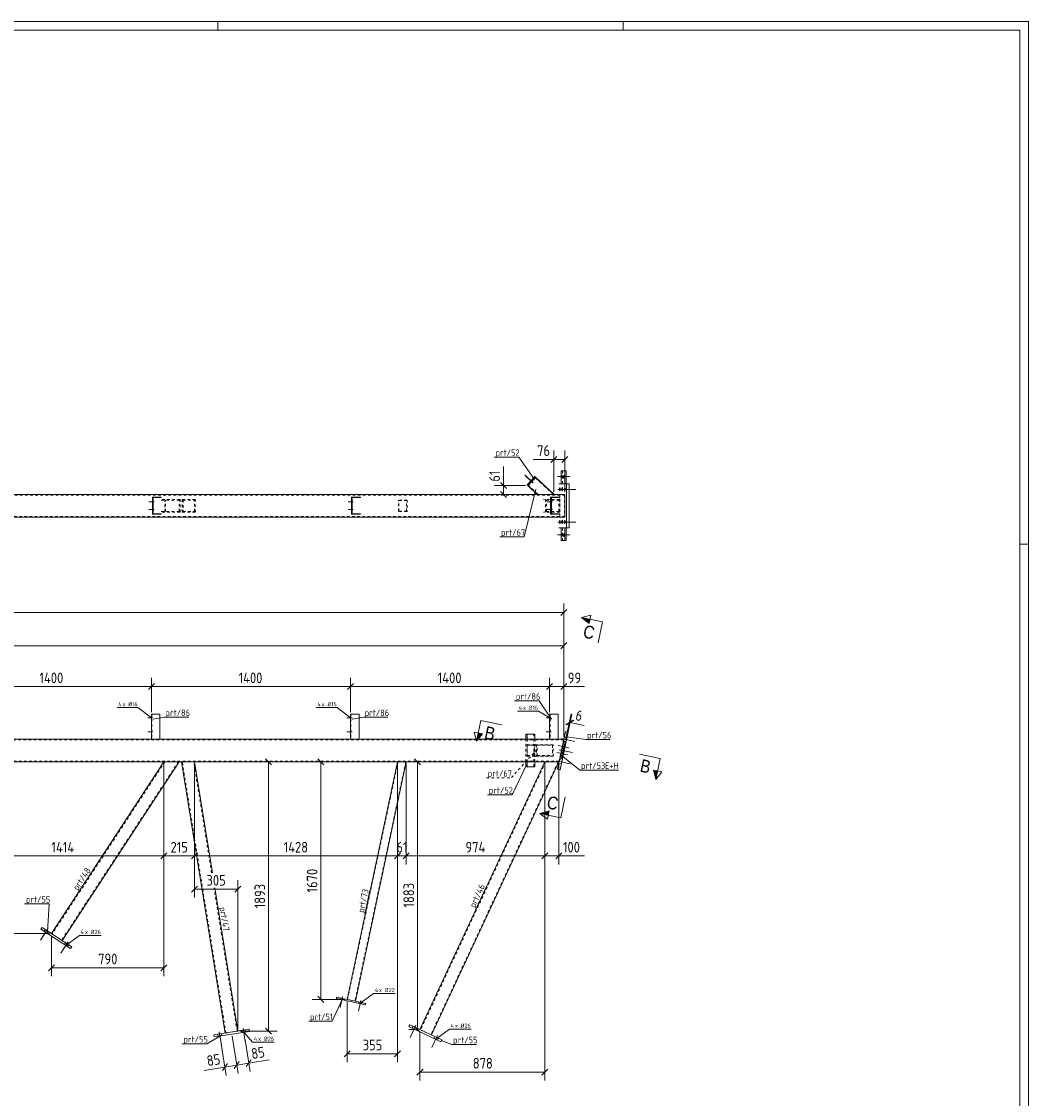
# Model space of a CAD drawing. Header units: millimetres. Extents: x 1 to 1188, y 1 to 840.
# Tile 6 of 6: x 716 to 1188, y 335 to 840. Entities that reach past the tile are written whole.
import ezdxf

# ---------------------------------------------------------------- set-up
doc = ezdxf.new("R2010")
doc.units = ezdxf.units.MM
doc.header["$LTSCALE"] = 0.6
doc.linetypes.add('XKITLINE00', pattern=[0])
doc.linetypes.add('XKITLINE02', pattern=[4, 2, -2])
for name, color, linetype, lineweight in [('Bolt', 7, 'Continuous', 0), ('BoltMark', 3, 'Continuous', 0), ('DrawingSheet', 5, 'Continuous', 0), ('Part', 2, 'Continuous', 0), ('PartMark', 3, 'Continuous', 0), ('Section', 6, 'Continuous', 0), ('Z-DIMENSIONS', 1, 'Continuous', 0)]:
    doc.layers.add(name, color=color, linetype=linetype, lineweight=lineweight)
doc.styles.add('ARIAL', font='ARIAL.TTF')
doc.styles.add('ISOCPEUR', font='ISOCPEUR.TTF')

msp = doc.modelspace()

# ---------------------------------------------------------------- hatches: boundary and pattern name
at = {"layer": 'Section'}
for points in [[(982.03, 557.88), (978.53, 560.67), (982.44, 559.83)], [(932.05, 506.14), (929.26, 502.65), (930.09, 506.56)], [(1014.12, 488.7), (1013.29, 484.79), (1012.16, 489.11)], [(962.92, 468.01), (959.01, 468.84), (963.34, 469.97)]]:
    msp.add_hatch(color=6, dxfattribs=at).paths.add_polyline_path(points, flags=17)

# ---------------------------------------------------------------- linework, layer by layer
at = {"layer": 'Bolt', "color": 3, "linetype": 'XKITLINE00', "lineweight": 0}
for p, q in [((955.74, 623.84), (951.96, 627.36)), ((955.84, 623.84), (952.06, 627.36)), ((972.31, 626.7), (967.27, 626.7)), ((973.03, 626.7), (967.99, 626.7)), ((969.28, 627.08), (969.25, 626.73)), ((969.25, 626.73), (969.27, 626.38)), ((969.27, 626.38), (969.35, 626.04)), ((969.41, 627.43), (969.28, 627.08)), ((969.35, 626.04), (969.41, 625.96)), ((969.48, 627.36), (969.41, 627.43)), ((969.41, 625.96), (969.55, 626.32)), ((969.56, 627.01), (969.48, 627.36)), ((969.55, 626.32), (969.57, 626.66)), ((969.57, 626.66), (969.56, 627.01)), ((970, 627.08), (969.98, 626.73)), ((969.98, 626.73), (970, 626.38)), ((970.14, 627.43), (970, 627.08)), ((970, 626.38), (970.07, 626.04)), ((970.07, 626.04), (970.14, 625.96)), ((970.21, 627.36), (970.14, 627.43)), ((970.14, 625.96), (970.28, 626.32)), ((970.28, 627.01), (970.21, 627.36)), ((970.3, 626.66), (970.28, 627.01)), ((970.28, 626.32), (970.3, 626.66)), ((954.63, 623.87), (954.14, 624.32)), ((954.73, 623.87), (954.24, 624.32)), ((955.64, 624.94), (955.15, 625.39)), ((955.74, 624.94), (955.25, 625.39)), ((968.17, 621.21), (968.13, 620.87)), ((968.32, 621.56), (968.17, 621.21)), ((968.35, 621.55), (968.32, 621.56)), ((968.47, 621.21), (968.35, 621.55)), ((968.5, 620.87), (968.47, 621.21)), ((969.33, 621.21), (969.29, 620.87)), ((969.48, 621.56), (969.33, 621.21)), ((969.51, 621.55), (969.48, 621.56)), ((969.63, 621.21), (969.51, 621.55)), ((969.66, 620.87), (969.63, 621.21)), ((970.49, 621.21), (970.45, 620.87)), ((970.64, 621.56), (970.49, 621.21)), ((970.67, 621.55), (970.64, 621.56)), ((970.79, 621.21), (970.67, 621.55)), ((970.82, 620.87), (970.79, 621.21)), ((967.34, 620.7), (973.52, 620.7)), ((968.13, 620.87), (968.13, 620.53)), ((968.13, 620.53), (968.17, 620.18)), ((968.17, 620.18), (968.28, 619.85)), ((968.28, 619.85), (968.32, 619.83)), ((968.32, 619.83), (968.47, 620.18)), ((968.47, 620.18), (968.5, 620.53)), ((968.5, 620.53), (968.5, 620.87)), ((968.5, 620.7), (974.68, 620.7)), ((969.29, 620.87), (969.29, 620.53)), ((969.29, 620.53), (969.33, 620.18)), ((969.33, 620.18), (969.44, 619.85)), ((969.44, 619.85), (969.48, 619.83)), ((969.48, 619.83), (969.63, 620.18)), ((969.63, 620.18), (969.66, 620.53)), ((969.66, 620.53), (969.66, 620.87)), ((969.66, 620.7), (975.84, 620.7)), ((970.45, 620.87), (970.45, 620.53)), ((970.45, 620.53), (970.49, 620.18)), ((970.49, 620.18), (970.6, 619.85)), ((970.6, 619.85), (970.64, 619.83)), ((970.64, 619.83), (970.79, 620.18)), ((970.79, 620.18), (970.82, 620.53)), ((970.82, 620.53), (970.82, 620.87)), ((778.1, 614.86), (775.73, 614.86)), ((778.1, 611.2), (775.73, 611.2)), ((778.16, 614.86), (775.8, 614.86)), ((778.16, 611.2), (775.8, 611.2)), ((777.59, 614.33), (777.39, 614.33)), ((777.6, 615.4), (777.4, 615.4)), ((777.6, 611.73), (777.4, 611.73)), ((777.66, 614.33), (777.46, 614.33)), ((777.67, 615.4), (777.47, 615.4)), ((777.67, 611.73), (777.47, 611.73)), ((871.42, 614.86), (869.06, 614.86)), ((871.42, 611.2), (869.06, 611.2)), ((871.49, 614.86), (869.12, 614.86)), ((871.49, 611.2), (869.12, 611.2)), ((870.92, 614.33), (870.72, 614.33)), ((870.93, 615.4), (870.73, 615.4)), ((870.93, 611.73), (870.73, 611.73)), ((870.99, 614.33), (870.79, 614.33)), ((871, 615.4), (870.8, 615.4)), ((871, 611.73), (870.8, 611.73)), ((964.75, 614.86), (962.39, 614.86)), ((964.75, 611.2), (962.39, 611.2)), ((964.82, 614.86), (962.45, 614.86)), ((964.82, 611.2), (962.45, 611.2)), ((964.25, 614.33), (964.05, 614.33)), ((964.26, 615.4), (964.06, 615.4)), ((964.26, 611.73), (964.06, 611.73)), ((964.31, 614.33), (964.11, 614.33)), ((964.32, 615.4), (964.12, 615.4)), ((964.32, 611.73), (964.12, 611.73)), ((777.59, 610.66), (777.39, 610.66)), ((777.66, 610.66), (777.46, 610.66)), ((870.92, 610.66), (870.72, 610.66)), ((870.99, 610.66), (870.79, 610.66)), ((964.25, 610.66), (964.05, 610.66)), ((964.31, 610.66), (964.11, 610.66)), ((968.17, 605.88), (968.13, 605.53)), ((968.32, 606.23), (968.17, 605.88)), ((968.35, 606.21), (968.32, 606.23)), ((968.47, 605.88), (968.35, 606.21)), ((968.5, 605.53), (968.47, 605.88)), ((969.33, 605.88), (969.29, 605.53)), ((969.48, 606.23), (969.33, 605.88)), ((969.51, 606.21), (969.48, 606.23)), ((969.63, 605.88), (969.51, 606.21)), ((969.66, 605.53), (969.63, 605.88)), ((970.49, 605.88), (970.45, 605.53)), ((970.64, 606.23), (970.49, 605.88)), ((970.67, 606.21), (970.64, 606.23)), ((970.79, 605.88), (970.67, 606.21)), ((970.82, 605.53), (970.79, 605.88)), ((967.34, 605.36), (973.52, 605.36)), ((968.13, 605.53), (968.13, 605.2)), ((968.13, 605.2), (968.17, 604.85)), ((968.17, 604.85), (968.28, 604.51)), ((968.28, 604.51), (968.32, 604.5)), ((968.32, 604.5), (968.47, 604.85)), ((968.47, 604.85), (968.5, 605.2)), ((968.5, 605.2), (968.5, 605.53)), ((968.5, 605.36), (974.68, 605.36)), ((969.29, 605.53), (969.29, 605.2)), ((969.29, 605.2), (969.33, 604.85)), ((969.33, 604.85), (969.44, 604.51)), ((969.44, 604.51), (969.48, 604.5)), ((969.48, 604.5), (969.63, 604.85)), ((969.63, 604.85), (969.66, 605.2)), ((969.66, 605.2), (969.66, 605.53)), ((969.66, 605.36), (975.84, 605.36)), ((970.45, 605.53), (970.45, 605.2)), ((970.45, 605.2), (970.49, 604.85)), ((970.49, 604.85), (970.6, 604.51)), ((970.6, 604.51), (970.64, 604.5)), ((970.64, 604.5), (970.79, 604.85)), ((970.79, 604.85), (970.82, 605.2)), ((970.82, 605.2), (970.82, 605.53)), ((972.31, 599.37), (967.27, 599.37)), ((973.03, 599.37), (967.99, 599.37)), ((969.28, 599.74), (969.25, 599.4)), ((969.25, 599.4), (969.27, 599.05)), ((969.27, 599.05), (969.35, 598.7)), ((969.41, 600.1), (969.28, 599.74)), ((969.35, 598.7), (969.41, 598.63)), ((969.48, 600.03), (969.41, 600.1)), ((969.41, 598.63), (969.55, 598.99)), ((969.56, 599.68), (969.48, 600.03)), ((969.55, 598.99), (969.57, 599.33)), ((969.57, 599.33), (969.56, 599.68)), ((970, 599.74), (969.98, 599.4)), ((969.98, 599.4), (970, 599.05)), ((970.14, 600.1), (970, 599.74)), ((970, 599.05), (970.07, 598.7)), ((970.07, 598.7), (970.14, 598.63)), ((970.21, 600.03), (970.14, 600.1)), ((970.14, 598.63), (970.28, 598.99)), ((970.28, 599.68), (970.21, 600.03)), ((970.3, 599.33), (970.28, 599.68)), ((970.28, 598.99), (970.3, 599.33)), ((777.58, 513.69), (775.21, 513.69)), ((777.58, 513.69), (775.21, 513.69)), ((777.08, 514.22), (776.88, 514.22)), ((777.08, 514.22), (776.88, 514.22)), ((777.08, 513.15), (776.88, 513.15)), ((777.08, 513.15), (776.88, 513.15)), ((870.91, 513.69), (868.54, 513.69)), ((870.91, 513.69), (868.54, 513.69)), ((870.41, 514.22), (870.21, 514.22)), ((870.41, 514.22), (870.21, 514.22)), ((870.41, 513.15), (870.21, 513.15)), ((870.41, 513.15), (870.21, 513.15)), ((964.24, 513.69), (961.88, 513.69)), ((964.24, 513.69), (961.88, 513.69)), ((963.74, 514.22), (963.54, 514.22)), ((963.74, 514.22), (963.54, 514.22)), ((963.74, 513.15), (963.54, 513.15)), ((963.74, 513.15), (963.54, 513.15)), ((777.58, 507.02), (775.21, 507.02)), ((777.58, 507.02), (775.21, 507.02)), ((777.08, 507.55), (776.88, 507.55)), ((777.08, 507.55), (776.88, 507.55)), ((777.08, 506.49), (776.88, 506.49)), ((777.08, 506.49), (776.88, 506.49)), ((870.91, 507.02), (868.54, 507.02)), ((870.91, 507.02), (868.54, 507.02)), ((870.41, 507.55), (870.21, 507.55)), ((870.41, 507.55), (870.21, 507.55)), ((870.41, 506.49), (870.21, 506.49)), ((870.41, 506.49), (870.21, 506.49)), ((964.24, 507.02), (961.88, 507.02)), ((964.24, 507.02), (961.88, 507.02)), ((963.74, 507.55), (963.54, 507.55)), ((963.74, 507.55), (963.54, 507.55)), ((963.74, 506.49), (963.54, 506.49)), ((963.74, 506.49), (963.54, 506.49)), ((972.6, 499.59), (967.54, 500.66)), ((972.6, 499.59), (967.54, 500.66)), ((969.18, 503.88), (975.38, 502.56)), ((969.18, 503.88), (975.38, 502.56)), ((970.5, 500.78), (969.85, 500.92)), ((970.5, 500.78), (969.85, 500.92)), ((969.98, 502.82), (971.29, 502.54)), ((969.98, 502.82), (971.29, 502.54)), ((970.34, 504.52), (971.65, 504.24)), ((970.34, 504.52), (971.65, 504.24)), ((971.91, 496.33), (966.85, 497.4)), ((971.91, 496.33), (966.85, 497.4)), ((968.07, 498.66), (974.27, 497.34)), ((968.07, 498.66), (974.27, 497.34)), ((969.5, 496.09), (968.85, 496.23)), ((969.5, 496.09), (968.85, 496.23)), ((968.87, 497.6), (970.18, 497.33)), ((968.87, 497.6), (970.18, 497.33)), ((969.81, 497.52), (969.16, 497.66)), ((969.81, 497.52), (969.16, 497.66)), ((969.23, 499.3), (970.54, 499.02)), ((969.23, 499.3), (970.54, 499.02)), ((970.2, 499.35), (969.55, 499.49)), ((970.2, 499.35), (969.55, 499.49)), ((966.97, 493.44), (973.16, 492.13)), ((966.97, 493.44), (973.16, 492.13)), ((967.76, 492.39), (969.07, 492.11)), ((967.76, 492.39), (969.07, 492.11)), ((968.12, 494.08), (969.43, 493.81)), ((968.12, 494.08), (969.43, 493.81)), ((728.39, 414.78), (724.92, 409.48)), ((728.39, 414.78), (724.92, 409.48)), ((727.11, 414.42), (726.57, 413.59)), ((727.11, 414.42), (726.57, 413.59)), ((728.56, 413.47), (728.02, 412.64)), ((728.56, 413.47), (728.02, 412.64)), ((737.87, 408.58), (734.4, 403.28)), ((737.87, 408.58), (734.4, 403.28)), ((736.6, 408.22), (736.05, 407.38)), ((736.6, 408.22), (736.05, 407.38)), ((738.05, 407.27), (737.5, 406.43)), ((738.05, 407.27), (737.5, 406.43)), ((866.48, 382.97), (865.4, 377.91)), ((866.48, 382.97), (865.4, 377.91)), ((865.59, 382.3), (865.45, 381.65)), ((865.59, 382.3), (865.45, 381.65)), ((867.02, 382), (866.88, 381.35)), ((867.02, 382), (866.88, 381.35)), ((874.96, 381.16), (873.88, 376.11)), ((874.96, 381.16), (873.88, 376.11)), ((874.07, 380.5), (873.93, 379.85)), ((874.07, 380.5), (873.93, 379.85)), ((875.5, 380.2), (875.36, 379.54)), ((875.5, 380.2), (875.36, 379.54)), ((900.77, 369.55), (898.09, 363.81)), ((900.77, 369.55), (898.09, 363.81)), ((899.56, 369.01), (899.14, 368.1)), ((899.56, 369.01), (899.14, 368.1)), ((807.95, 365.29), (808.11, 364.3)), ((807.95, 365.29), (808.11, 364.3)), ((808.65, 366.41), (809.66, 360.16)), ((808.65, 366.41), (809.66, 360.16)), ((809.67, 365.57), (809.82, 364.58)), ((809.67, 365.57), (809.82, 364.58)), ((819.14, 367.09), (819.3, 366.1)), ((819.14, 367.09), (819.3, 366.1)), ((819.84, 368.22), (820.85, 361.96)), ((819.84, 368.22), (820.85, 361.96)), ((820.85, 367.37), (821.01, 366.38)), ((820.85, 367.37), (821.01, 366.38)), ((901.13, 368.27), (900.71, 367.37)), ((901.13, 368.27), (900.71, 367.37)), ((911.04, 364.76), (908.36, 359.02)), ((911.04, 364.76), (908.36, 359.02)), ((909.83, 364.22), (909.41, 363.31)), ((909.83, 364.22), (909.41, 363.31)), ((911.4, 363.49), (910.98, 362.58)), ((911.4, 363.49), (910.98, 362.58))]:
    msp.add_line(p, q, dxfattribs=at)
at = {"layer": 'Bolt', "color": 3, "linetype": 'XKITLINE02', "lineweight": 0}
for p, q in [((955.37, 503.36), (951.59, 503.36)), ((955.37, 493.36), (951.59, 493.36))]:
    msp.add_line(p, q, dxfattribs=at)
at = {"layer": 'BoltMark', "color": 4, "linetype": 'XKITLINE00', "lineweight": 0}
for p, q in [((760.76, 518.45), (770.55, 518.45)), ((776.91, 513.69), (770.55, 518.45)), ((854.09, 518.45), (863.88, 518.45)), ((870.24, 513.69), (863.88, 518.45)), ((948.47, 516.78), (958.26, 516.78)), ((963.58, 513.69), (958.26, 516.78)), ((736.78, 406.91), (743.14, 411.67)), ((743.14, 411.67), (753.27, 411.67)), ((874.64, 379.7), (881.01, 384.46)), ((881.01, 384.46), (891.14, 384.46)), ((820.16, 366.24), (824.33, 361.55)), ((910.2, 362.94), (916.56, 367.71)), ((916.56, 367.71), (926.69, 367.71)), ((824.33, 361.55), (834.46, 361.55))]:
    msp.add_line(p, q, dxfattribs=at)
at = {"layer": 'DrawingSheet', "color": 2, "linetype": 'XKITLINE00', "lineweight": 0}
for p, q in [((1188, 840), (1, 840)), ((808, 836), (808, 840)), ((998, 836), (998, 840)), ((1188, 1), (1188, 840)), ((1188, 595), (1184, 595))]:
    msp.add_line(p, q, dxfattribs=at)
at = {"layer": 'DrawingSheet', "color": 3, "linetype": 'XKITLINE00', "lineweight": 0}
for p, q in [((1184, 836), (5, 836)), ((1184, 5), (1184, 836))]:
    msp.add_line(p, q, dxfattribs=at)
at = {"layer": 'Part', "color": 2, "linetype": 'XKITLINE00', "lineweight": 0}
for p, q in [((956.59, 626.81), (952.96, 622.91)), ((953.44, 622.45), (957.08, 626.36)), ((956.44, 626.81), (956.59, 626.81)), ((957.08, 626.36), (956.59, 626.81)), ((957.05, 626.33), (965.62, 618.36)), ((968.91, 629.36), (971.3, 629.36)), ((968.91, 623.36), (968.91, 629.36)), ((970.65, 623.36), (970.65, 629.36)), ((971.3, 629.36), (971.3, 623.36)), ((952.81, 622.91), (952.96, 622.91)), ((952.96, 622.91), (953.44, 622.45)), ((953.29, 622.45), (953.44, 622.45)), ((953.39, 622.5), (953.34, 622.45)), ((953.34, 622.45), (953.39, 622.45)), ((953.34, 622.45), (957.74, 618.36)), ((953.39, 622.45), (953.42, 622.48)), ((953.39, 622.45), (957.79, 618.36)), ((972.74, 623.36), (967.83, 623.36)), ((971.44, 602.7), (971.44, 623.36)), ((972.74, 623.36), (972.74, 602.7)), ((970.64, 618.36), (189.75, 618.36)), ((781.48, 617.03), (777.36, 617.03)), ((777.36, 609.03), (777.36, 617.03)), ((777.48, 609.03), (777.48, 617.03)), ((781.48, 616.83), (777.68, 616.83)), ((777.68, 609.23), (777.68, 616.83)), ((781.48, 617.03), (781.48, 616.83)), ((874.81, 617.03), (870.69, 617.03)), ((870.69, 609.03), (870.69, 617.03)), ((870.81, 609.03), (870.81, 617.03)), ((874.81, 616.83), (871.01, 616.83)), ((871.01, 616.83), (871.01, 609.23)), ((874.81, 616.83), (874.81, 617.03)), ((968.14, 617.03), (964.02, 617.03)), ((964.02, 609.03), (964.02, 617.03)), ((964.14, 609.03), (964.14, 617.03)), ((968.14, 616.83), (964.34, 616.83)), ((964.34, 616.83), (964.34, 609.23)), ((968.14, 616.83), (968.14, 617.03)), ((970.64, 607.7), (970.64, 618.36)), ((189.75, 607.7), (970.64, 607.7)), ((781.48, 609.03), (777.36, 609.03)), ((781.48, 609.23), (777.68, 609.23)), ((781.48, 609.03), (781.48, 609.23)), ((874.81, 609.03), (870.69, 609.03)), ((874.81, 609.23), (871.01, 609.23)), ((874.81, 609.03), (874.81, 609.23)), ((968.14, 609.03), (964.02, 609.03)), ((968.14, 609.23), (964.34, 609.23)), ((968.14, 609.03), (968.14, 609.23)), ((972.74, 602.7), (967.83, 602.7)), ((968.91, 602.7), (968.91, 596.7)), ((970.65, 596.7), (970.65, 602.7)), ((971.3, 596.7), (971.3, 602.7)), ((968.91, 596.7), (971.3, 596.7)), ((780.88, 515.35), (776.88, 515.35)), ((776.88, 515.35), (776.88, 503.69)), ((780.88, 503.69), (780.88, 515.35)), ((874.21, 515.35), (870.21, 515.35)), ((870.21, 515.35), (870.21, 503.69)), ((874.21, 503.69), (874.21, 515.35)), ((967.54, 515.35), (963.54, 515.35)), ((963.54, 515.35), (963.54, 503.69)), ((967.54, 503.69), (967.54, 515.35)), ((952.46, 506.02), (952.46, 503.69)), ((952.46, 506.02), (952.94, 506.02)), ((952.94, 506.02), (952.94, 503.69)), ((952.94, 506.02), (956.58, 506.02)), ((956.58, 506.02), (956.58, 503.69)), ((970.92, 507.25), (967.17, 489.59)), ((968.47, 489.31), (972.23, 506.98)), ((972.23, 506.98), (970.92, 507.25)), ((189.2, 503.69), (970.17, 503.69)), ((970.18, 502.49), (968.52, 494.66)), ((969.17, 494.52), (970.84, 502.35)), ((970.84, 502.35), (970.18, 502.49)), ((189.2, 493.02), (967.9, 493.02)), ((782.76, 493.02), (730.07, 412.49)), ((735.09, 409.2), (789.93, 493.02)), ((790.98, 493.02), (811.44, 365.85)), ((805.43, 440.97), (797.06, 493.02)), ((892.26, 493.02), (868.59, 381.67)), ((872.5, 380.83), (896.35, 493.02)), ((902.76, 367.51), (961.28, 493.02)), ((908.2, 364.98), (967.9, 493.02)), ((952.46, 490.69), (952.46, 493.02)), ((952.46, 490.69), (952.94, 490.69)), ((952.94, 490.69), (952.94, 493.02)), ((952.94, 490.69), (956.58, 490.69)), ((956.58, 490.69), (956.58, 493.02)), ((968.52, 494.66), (969.17, 494.52)), ((967.17, 489.59), (968.47, 489.31)), ((817.37, 366.8), (806.56, 433.97)), ((725.06, 414.57), (725.61, 415.41)), ((739.01, 405.45), (725.06, 414.57)), ((725.61, 415.41), (739.55, 406.28)), ((739.55, 406.28), (739.01, 405.45)), ((863.7, 382.71), (863.56, 382.05)), ((863.56, 382.05), (877.25, 379.14)), ((863.7, 382.71), (877.39, 379.79)), ((877.25, 379.14), (877.39, 379.79)), ((897.51, 368.86), (897.93, 369.77)), ((912.61, 361.82), (897.51, 368.86)), ((897.93, 369.77), (913.03, 362.72)), ((806.18, 365), (822.63, 367.65)), ((806.34, 364.02), (806.18, 365)), ((822.79, 366.66), (806.34, 364.02)), ((822.63, 367.65), (822.79, 366.66)), ((913.03, 362.72), (912.61, 361.82))]:
    msp.add_line(p, q, dxfattribs=at)
at = {"layer": 'Part', "color": 7, "linetype": 'XKITLINE02', "lineweight": 0}
for p, q in [((956.97, 626.36), (953.39, 622.5)), ((953.42, 622.48), (957.03, 626.36)), ((953.48, 622.6), (956.84, 626.21)), ((956.89, 626.21), (953.53, 622.6)), ((956.84, 626.21), (956.89, 626.21)), ((965.27, 618.36), (956.84, 626.21)), ((956.89, 626.21), (956.92, 626.18)), ((956.92, 626.18), (965.32, 618.36)), ((956.93, 626.36), (957.08, 626.36)), ((957.03, 626.36), (956.97, 626.36)), ((965.57, 618.36), (956.97, 626.36)), ((957.03, 626.36), (957.05, 626.33)), ((969.56, 623.36), (969.56, 629.36)), ((953.53, 622.6), (953.48, 622.6)), ((953.48, 622.6), (958.03, 618.36)), ((953.53, 622.6), (953.56, 622.57)), ((953.56, 622.57), (958.08, 618.36)), ((971.3, 623.36), (968.91, 623.36)), ((189.62, 618.03), (970.57, 618.03)), ((777.56, 609.23), (777.56, 616.83)), ((777.68, 616.83), (777.56, 616.83)), ((790.31, 616.03), (780.59, 616.03)), ((781.36, 616.83), (781.36, 617.03)), ((783.14, 610.03), (783.14, 616.03)), ((790.31, 616.03), (790.31, 610.03)), ((791.36, 610.03), (791.36, 616.03)), ((791.36, 616.03), (797.99, 616.03)), ((797.44, 610.03), (797.44, 616.03)), ((870.89, 609.23), (870.89, 616.83)), ((870.89, 616.83), (871.01, 616.83)), ((874.69, 616.83), (874.69, 617.03)), ((957.74, 618.36), (965.57, 618.36)), ((957.79, 618.36), (957.74, 618.36)), ((965.62, 618.36), (957.79, 618.36)), ((958.03, 618.36), (958.08, 618.36)), ((968.27, 616.03), (960.67, 616.03)), ((961.65, 610.03), (961.65, 616.03)), ((964.22, 609.23), (964.22, 616.83)), ((964.22, 616.83), (964.34, 616.83)), ((965.32, 618.36), (965.27, 618.36)), ((965.57, 618.36), (965.62, 618.36)), ((968.02, 616.83), (968.02, 617.03)), ((968.27, 618.36), (968.27, 607.7)), ((968.27, 616.03), (968.27, 610.03)), ((968.34, 608.03), (968.34, 618.03)), ((970.57, 618.03), (970.57, 608.03)), ((789.91, 615.7), (780.99, 615.7)), ((783.53, 610.36), (783.53, 615.7)), ((789.91, 610.36), (789.91, 615.7)), ((797.65, 615.7), (791.7, 615.7)), ((791.7, 615.7), (791.7, 610.36)), ((797.1, 610.36), (797.1, 615.7)), ((896.72, 615.7), (892.02, 615.7)), ((896.52, 615.5), (892.23, 615.5)), ((892.63, 610.36), (892.63, 615.7)), ((892.83, 610.56), (892.83, 615.5)), ((896.52, 610.56), (896.52, 615.5)), ((896.72, 615.7), (896.72, 610.36)), ((967.9, 615.7), (961.04, 615.7)), ((962.02, 610.36), (962.02, 615.7)), ((967.9, 610.36), (967.9, 615.7)), ((970.57, 608.03), (189.62, 608.03)), ((777.56, 609.23), (777.68, 609.23)), ((790.31, 610.03), (780.59, 610.03)), ((789.91, 610.36), (780.99, 610.36)), ((781.36, 609.03), (781.36, 609.23)), ((791.36, 610.03), (797.99, 610.03)), ((791.7, 610.36), (797.65, 610.36)), ((871.01, 609.23), (870.89, 609.23)), ((874.69, 609.03), (874.69, 609.23)), ((896.72, 610.36), (892.02, 610.36)), ((896.52, 610.56), (892.23, 610.56)), ((968.27, 610.03), (960.67, 610.03)), ((967.9, 610.36), (961.04, 610.36)), ((964.34, 609.23), (964.22, 609.23)), ((968.02, 609.03), (968.02, 609.23)), ((971.3, 602.7), (968.91, 602.7)), ((969.56, 596.7), (969.56, 602.7)), ((777.08, 515.35), (777.08, 503.69)), ((870.41, 515.35), (870.41, 503.69)), ((963.74, 515.35), (963.74, 503.69)), ((956.09, 490.69), (956.09, 506.02)), ((970.09, 503.35), (189.2, 503.35)), ((776.88, 503.69), (780.88, 503.69)), ((870.21, 503.69), (874.21, 503.69)), ((952.46, 503.69), (952.46, 503.35)), ((952.46, 493.02), (952.46, 503.35)), ((952.94, 503.69), (952.94, 493.02)), ((952.94, 495.69), (952.94, 501.02)), ((952.94, 501.02), (956.58, 501.02)), ((952.94, 501.02), (957.34, 501.02)), ((957.63, 500.82), (953.08, 500.82)), ((953.08, 500.82), (953.08, 495.89)), ((953.08, 500.82), (957.63, 500.82)), ((956.44, 495.89), (956.44, 500.82)), ((956.58, 503.69), (956.58, 493.02)), ((956.58, 501.02), (956.58, 495.69)), ((956.58, 501.02), (965.17, 501.02)), ((957.34, 501.02), (957.34, 495.69)), ((965.17, 501.02), (957.34, 501.02)), ((957.63, 500.82), (964.88, 500.82)), ((957.63, 500.82), (964.88, 500.82)), ((957.63, 495.89), (957.63, 500.82)), ((963.54, 503.69), (967.54, 503.69)), ((964.88, 500.82), (964.88, 495.89)), ((965.17, 495.69), (965.17, 501.02)), ((970.17, 503.69), (967.9, 493.02)), ((968.52, 494.66), (970.18, 502.49)), ((969.17, 494.52), (970.84, 502.35)), ((970.84, 502.35), (970.18, 502.49)), ((956.58, 495.69), (952.94, 495.69)), ((952.94, 495.69), (957.34, 495.69)), ((953.08, 495.89), (957.63, 495.89)), ((953.08, 495.89), (957.63, 495.89)), ((956.58, 495.69), (965.17, 495.69)), ((957.34, 495.69), (965.17, 495.69)), ((957.63, 495.89), (964.88, 495.89)), ((957.63, 495.89), (964.88, 495.89)), ((967.97, 493.35), (189.2, 493.35)), ((783.15, 493.02), (730.35, 412.31)), ((789.53, 493.02), (734.81, 409.39)), ((789.93, 493.02), (782.76, 493.02)), ((797.06, 493.02), (790.98, 493.02)), ((811.77, 365.9), (791.32, 493.02)), ((805.1, 440.97), (796.72, 493.02)), ((892.46, 493.02), (868.78, 381.62)), ((896.14, 493.02), (872.3, 380.88)), ((896.35, 493.02), (892.26, 493.02)), ((961.64, 493.02), (903.07, 367.37)), ((967.53, 493.02), (907.9, 365.12)), ((967.9, 493.02), (961.28, 493.02)), ((969.17, 494.52), (968.52, 494.66)), ((817.04, 366.75), (806.22, 433.97)), ((730.07, 412.49), (735.09, 409.2)), ((868.59, 381.67), (872.5, 380.83)), ((811.44, 365.85), (817.37, 366.8)), ((908.2, 364.98), (902.76, 367.51))]:
    msp.add_line(p, q, dxfattribs=at)
at = {"layer": 'Part', "color": 11, "linetype": 'XKITLINE00', "lineweight": 0}
for p, q in [((777.48, 616.01), (777.68, 616.21)), ((778.3, 616.83), (778.5, 617.03)), ((781, 616.83), (781.2, 617.03)), ((777.48, 613.31), (777.68, 613.51)), ((777.48, 611.97), (777.68, 612.17)), ((777.48, 609.27), (777.68, 609.47)), ((778.58, 609.03), (778.78, 609.23)), ((781.28, 609.03), (781.48, 609.23)), ((781.48, 609.23), (781.48, 609.23))]:
    msp.add_line(p, q, dxfattribs=at)
at = {"layer": 'PartMark', "color": 7, "linetype": 'XKITLINE00', "lineweight": 0}
for p, q in [((937.59, 635.84), (949.1, 635.84)), ((956.1, 625.82), (949.1, 635.84)), ((957.11, 620.82), (951.67, 598.43)), ((940.16, 598.43), (951.67, 598.43)), ((947.11, 521.55), (958.63, 521.55)), ((964.36, 513), (958.63, 521.55)), ((777.7, 513), (782.89, 513.9)), ((782.89, 513.9), (794.4, 513.9)), ((871.03, 513), (876.23, 513.9)), ((876.23, 513.9), (887.74, 513.9)), ((971.48, 504.67), (980.47, 503.39)), ((980.47, 503.39), (991.99, 503.39)), ((969.02, 496.18), (977.68, 489.08)), ((952.72, 491.58), (945.94, 477.52)), ((977.68, 489.08), (995.76, 489.08)), ((934.43, 477.52), (945.94, 477.52)), ((742.49, 431.65), (748.93, 441.5)), ((928.8, 423.59), (933.77, 434.26)), ((876.92, 421.36), (879.32, 432.62)), ((717.43, 426.4), (728.95, 426.4)), ((728.15, 413.28), (728.95, 426.4)), ((808.08, 425.16), (809.95, 413.54)), ((866.39, 381.96), (861.62, 371.38)), ((850.62, 371.38), (861.62, 371.38)), ((809.58, 364.78), (802.82, 360.86)), ((791.3, 360.86), (802.82, 360.86)), ((912.67, 362.34), (917.7, 360.52)), ((917.7, 360.52), (929.22, 360.52))]:
    msp.add_line(p, q, dxfattribs=at)
at = {"layer": 'PartMark', "color": 7, "linetype": 'XKITLINE02', "lineweight": 0}
for p in [(957.74, 498.93), (933.96, 485.45)]:
    msp.add_line(p, (945.47, 485.45), dxfattribs=at)
at = {"layer": 'Section', "color": 6, "linetype": 'XKITLINE00', "lineweight": 0}
for p, q in [((978.53, 560.67), (982.86, 561.79)), ((978.53, 560.67), (982.03, 557.88)), ((988.31, 558.59), (978.53, 560.67)), ((982.03, 557.88), (982.86, 561.79)), ((988.31, 558.59), (986.23, 548.81)), ((931.34, 512.43), (929.26, 502.65)), ((931.34, 512.43), (941.12, 510.35)), ((929.26, 502.65), (928.14, 506.97)), ((932.05, 506.14), (928.14, 506.97)), ((929.26, 502.65), (932.05, 506.14)), ((1015.37, 494.57), (1005.59, 496.65)), ((1015.37, 494.57), (1013.29, 484.79)), ((1012.16, 489.11), (1016.08, 488.28)), ((1013.29, 484.79), (1012.16, 489.11)), ((1016.08, 488.28), (1013.29, 484.79)), ((968.79, 466.76), (970.87, 476.54)), ((959.01, 468.84), (963.34, 469.97)), ((963.34, 469.97), (962.51, 466.05)), ((962.51, 466.05), (959.01, 468.84)), ((968.79, 466.76), (959.01, 468.84))]:
    msp.add_line(p, q, dxfattribs=at)
at = {"layer": 'Z-DIMENSIONS', "color": 7, "linetype": 'XKITLINE00', "lineweight": 0}
for p, q in [((966.98, 636.19), (964.15, 633.37)), ((965.57, 619.36), (965.57, 638.88)), ((972.06, 636.19), (969.23, 633.37)), ((970.64, 619.36), (970.64, 638.88)), ((941.85, 622.45), (941.85, 631.36)), ((941.85, 622.45), (941.85, 631.36)), ((965.57, 634.78), (955.8, 634.78)), ((965.57, 634.78), (955.8, 634.78)), ((965.57, 634.78), (970.64, 634.78)), ((952.29, 622.45), (937.75, 622.45)), ((940.44, 623.87), (943.27, 621.04)), ((941.85, 618.36), (941.85, 622.45)), ((952.54, 618.36), (937.75, 618.36)), ((940.44, 619.78), (943.27, 616.95)), ((970.18, 504.76), (970.18, 567.14)), ((187.87, 563.04), (970.18, 563.04)), ((971.59, 564.45), (968.77, 561.62)), ((970.17, 504.69), (970.17, 551.54)), ((189.2, 547.44), (970.17, 547.44)), ((971.58, 548.86), (968.75, 546.03)), ((776.88, 516.35), (776.88, 532.35)), ((776.88, 516.35), (776.88, 532.35)), ((870.21, 516.35), (870.21, 532.35)), ((870.21, 516.35), (870.21, 532.35)), ((963.54, 516.35), (963.54, 532.35)), ((963.54, 516.35), (963.54, 532.35)), ((970.17, 504.69), (970.17, 532.35)), ((683.54, 528.25), (776.88, 528.25)), ((778.29, 529.67), (775.46, 526.84)), ((778.29, 529.67), (775.46, 526.84)), ((776.88, 528.25), (870.21, 528.25)), ((871.62, 529.67), (868.8, 526.84)), ((871.62, 529.67), (868.8, 526.84)), ((870.21, 528.25), (963.54, 528.25)), ((964.96, 529.67), (962.13, 526.84)), ((964.96, 529.67), (962.13, 526.84)), ((963.54, 528.25), (970.17, 528.25)), ((971.58, 529.67), (968.75, 526.84)), ((970.17, 528.25), (979.93, 528.25)), ((970.17, 528.25), (979.93, 528.25)), ((971.04, 503.33), (973.63, 515.5)), ((971.43, 503.24), (974.02, 515.41)), ((974.45, 512.58), (971.1, 510.4)), ((974.85, 512.49), (971.49, 510.32)), ((972.78, 511.49), (973.17, 511.4)), ((973.17, 511.4), (979.78, 510)), ((973.17, 511.4), (979.78, 510)), ((923.67, 493.02), (209.52, 493.02)), ((245.69, 493.02), (905.61, 493.02)), ((313.56, 493.02), (860.32, 493.02)), ((343.03, 493.02), (835.8, 493.02)), ((850.27, 493.02), (345.55, 493.02)), ((782.76, 492.02), (782.76, 392.49)), ((782.76, 492.02), (782.76, 444.88)), ((782.76, 492.02), (782.76, 444.88)), ((797.06, 492.02), (797.06, 444.88)), ((797.06, 492.02), (797.06, 429.37)), ((797.06, 492.02), (797.06, 444.88)), ((830.39, 494.43), (833.21, 491.61)), ((831.8, 366.8), (831.8, 493.02)), ((854.91, 494.43), (857.73, 491.61)), ((856.32, 381.67), (856.32, 493.02)), ((892.26, 492.02), (892.26, 456.48)), ((892.26, 492.02), (892.26, 456.48)), ((892.26, 492.02), (892.26, 444.88)), ((896.35, 492.02), (896.35, 456.48)), ((896.35, 492.02), (896.35, 444.88)), ((900.2, 494.43), (903.03, 491.61)), ((901.61, 367.51), (901.61, 493.02)), ((961.28, 492.02), (961.28, 343.6)), ((961.28, 492.02), (961.28, 444.88)), ((961.28, 492.02), (961.28, 444.88)), ((967.91, 492.09), (967.91, 444.88)), ((784.17, 450.29), (781.34, 447.46)), ((784.17, 450.29), (781.34, 447.46)), ((798.47, 450.29), (795.65, 447.46)), ((798.47, 450.29), (795.65, 447.46)), ((893.67, 450.29), (890.84, 447.46)), ((892.86, 449.48), (890.84, 447.46)), ((892.26, 449.48), (892.26, 444.88)), ((892.26, 449.48), (892.26, 352.19)), ((897.76, 450.29), (894.93, 447.46)), ((896.95, 449.48), (894.93, 447.46)), ((896.35, 449.48), (896.35, 444.88)), ((962.69, 450.29), (959.86, 447.46)), ((962.69, 450.29), (959.86, 447.46)), ((969.33, 450.29), (966.5, 447.46)), ((688.47, 448.88), (782.76, 448.88)), ((782.76, 448.88), (797.06, 448.88)), ((797.06, 448.88), (892.26, 448.88)), ((892.26, 448.88), (896.35, 448.88)), ((896.35, 448.88), (961.28, 448.88)), ((961.28, 448.88), (967.91, 448.88)), ((967.91, 448.88), (979.83, 448.88)), ((967.91, 448.88), (979.83, 448.88)), ((798.47, 434.79), (795.65, 431.96)), ((818.78, 434.79), (815.95, 431.96)), ((817.37, 367.8), (817.37, 437.47)), ((797.06, 433.37), (817.37, 433.37)), ((729.07, 412.49), (706.44, 412.49)), ((730.07, 411.49), (730.07, 392.49)), ((731.48, 397.9), (728.66, 395.07)), ((730.07, 396.49), (782.76, 396.49)), ((784.17, 397.9), (781.34, 395.07)), ((867.59, 381.67), (852.22, 381.67)), ((854.91, 383.08), (857.73, 380.25)), ((868.59, 380.67), (868.59, 352.19)), ((900.2, 368.93), (903.03, 366.1)), ((814.72, 364.35), (817.53, 346.89)), ((814.72, 364.35), (817.53, 346.89)), ((818.37, 366.8), (835.8, 366.8)), ((830.39, 368.22), (833.21, 365.39)), ((901.76, 367.51), (897.51, 367.51)), ((902.76, 366.51), (902.76, 343.6)), ((809.55, 360.82), (811.94, 345.99)), ((820.74, 362.62), (823.13, 347.79)), ((823.66, 353.36), (821.32, 350.12)), ((870, 357.6), (867.17, 354.78)), ((868.59, 356.19), (892.26, 356.19)), ((893.67, 357.6), (890.84, 354.78)), ((811.3, 349.94), (801.66, 348.39)), ((811.3, 349.94), (801.66, 348.39)), ((812.47, 351.56), (810.13, 348.32)), ((811.3, 349.94), (816.9, 350.84)), ((818.07, 352.46), (815.72, 349.22)), ((818.07, 352.46), (815.72, 349.22)), ((816.9, 350.84), (822.49, 351.74)), ((822.49, 351.74), (832.13, 353.29)), ((822.49, 351.74), (832.13, 353.29)), ((904.18, 349.01), (901.35, 346.18)), ((962.69, 349.01), (959.86, 346.18)), ((902.76, 347.6), (961.28, 347.6))]:
    msp.add_line(p, q, dxfattribs=at)
at = {"layer": 'Z-DIMENSIONS', "color": 3}
for p in [(965.57, 634.78), (970.64, 634.78), (941.85, 622.45), (941.85, 618.36), (970.18, 563.04), (970.17, 547.44), (776.88, 528.25), (776.88, 528.25), (870.21, 528.25), (870.21, 528.25), (963.54, 528.25), (963.54, 528.25), (970.17, 528.25), (972.78, 511.49), (973.17, 511.4), (831.8, 493.02), (856.32, 493.02), (901.61, 493.02), (782.76, 448.88), (782.76, 448.88), (797.06, 448.88), (797.06, 448.88), (892.26, 448.88), (892.26, 448.88), (896.35, 448.88), (896.35, 448.88), (961.28, 448.88), (961.28, 448.88), (967.91, 448.88), (797.06, 433.37), (817.37, 433.37), (730.07, 396.49), (782.76, 396.49), (856.32, 381.67), (831.8, 366.8), (901.61, 367.51), (868.59, 356.19), (892.26, 356.19), (811.3, 349.94), (816.9, 350.84), (816.9, 350.84), (822.49, 351.74), (902.76, 347.6), (961.28, 347.6)]:
    msp.add_point(p, dxfattribs=at)

# ---------------------------------------------------------------- texts
at = {"layer": 'BoltMark', "color": 4, "style": 'ISOCPEUR', "width": 0.85}
for s, p in [('4', (761.36, 519.05)), ('x Ø', (763.33, 519.05)), ('16', (767.88, 519.05)), ('4', (854.69, 519.05)), ('x Ø', (856.66, 519.05)), ('16', (861.22, 519.05)), ('4', (949.07, 517.38)), ('x Ø', (951.05, 517.38)), ('16', (955.6, 517.38)), ('4', (743.74, 412.27)), ('x Ø', (745.71, 412.27)), ('26', (750.27, 412.27)), ('4', (881.61, 385.06)), ('x Ø', (883.58, 385.06)), ('22', (888.14, 385.06)), ('4', (917.16, 368.31)), ('x Ø', (919.13, 368.31)), ('26', (923.69, 368.31)), ('4', (824.93, 362.15)), ('x Ø', (826.9, 362.15)), ('26', (831.45, 362.15))]:
    msp.add_text(s, height=2, dxfattribs=at).set_placement(p)
at = {"layer": 'PartMark', "color": 3, "style": 'ISOCPEUR', "width": 0.85}
for s, p in [('prt/52', (938.19, 636.44)), ('prt/67', (940.76, 599.03)), ('prt/86', (947.71, 522.15)), ('prt/86', (783.49, 514.5)), ('prt/86', (876.83, 514.5)), ('prt/56', (981.07, 503.99)), ('prt/53', (978.28, 489.68)), ('E+H', (989.49, 489.68)), ('prt/67', (934.56, 486.05)), ('prt/52', (935.03, 478.12)), ('prt/55', (718.03, 427)), ('prt/51', (851.22, 371.98)), ('prt/55', (791.9, 361.46)), ('prt/55', (918.3, 361.12))]:
    msp.add_text(s, height=3, dxfattribs=at).set_placement(p)
for s, rotation, p in [('prt/48', 56.8088, (742.31, 432.48)), ('prt/46', 65.0021, (928.51, 424.39)), ('prt/73', 78.0025, (876.46, 422.07)), ('prt/47', -80.8615, (808.77, 424.67))]:
    msp.add_text(s, height=3, rotation=rotation, dxfattribs=at).set_placement(p)
at = {"layer": 'Section', "color": 6, "style": 'ARIAL', "width": 0.85}
for s, p in [('C', (978.83, 551.4)), ('B', (932.61, 503.98)), ('B', (1005.55, 488.48)), ('C', (961.81, 471.31))]:
    msp.add_text(s, height=6, rotation=-11.9977, dxfattribs=at).set_placement(p)
at = {"layer": 'Z-DIMENSIONS', "color": 3, "style": 'ISOCPEUR', "width": 0.85}
for s, p in [('76', (957.68, 636.38)), ('1400', (724.41, 529.85)), ('1400', (817.74, 529.85)), ('1400', (911.08, 529.85)), ('99', (972.04, 529.85)), ('1414', (730.03, 450.48)), ('215', (785.83, 450.48)), ('1428', (838.86, 450.48)), ('61', (891.72, 450.48)), ('974', (924.08, 450.48)), ('100', (969.79, 450.48)), ('305', (802.7, 434.97)), ('790', (751.9, 398.09)), ('355', (875.91, 357.79)), ('878', (927.51, 349.2))]:
    msp.add_text(s, height=5, dxfattribs=at).set_placement(p)
for s, rotation, p in [('61', 90.0002, (940.25, 624.33)), ('6', -11.9977, (975.34, 512.58)), ('1670', 90.0002, (854.72, 431.76)), ('1893', 90.0002, (830.2, 424.33)), ('1883', 90.0002, (900.01, 424.68)), ('85', 9.1387, (824.09, 353.62)), ('85', 9.1387, (803.26, 350.27))]:
    msp.add_text(s, height=5, rotation=rotation, dxfattribs=at).set_placement(p)

doc.saveas('drawing.dxf')
